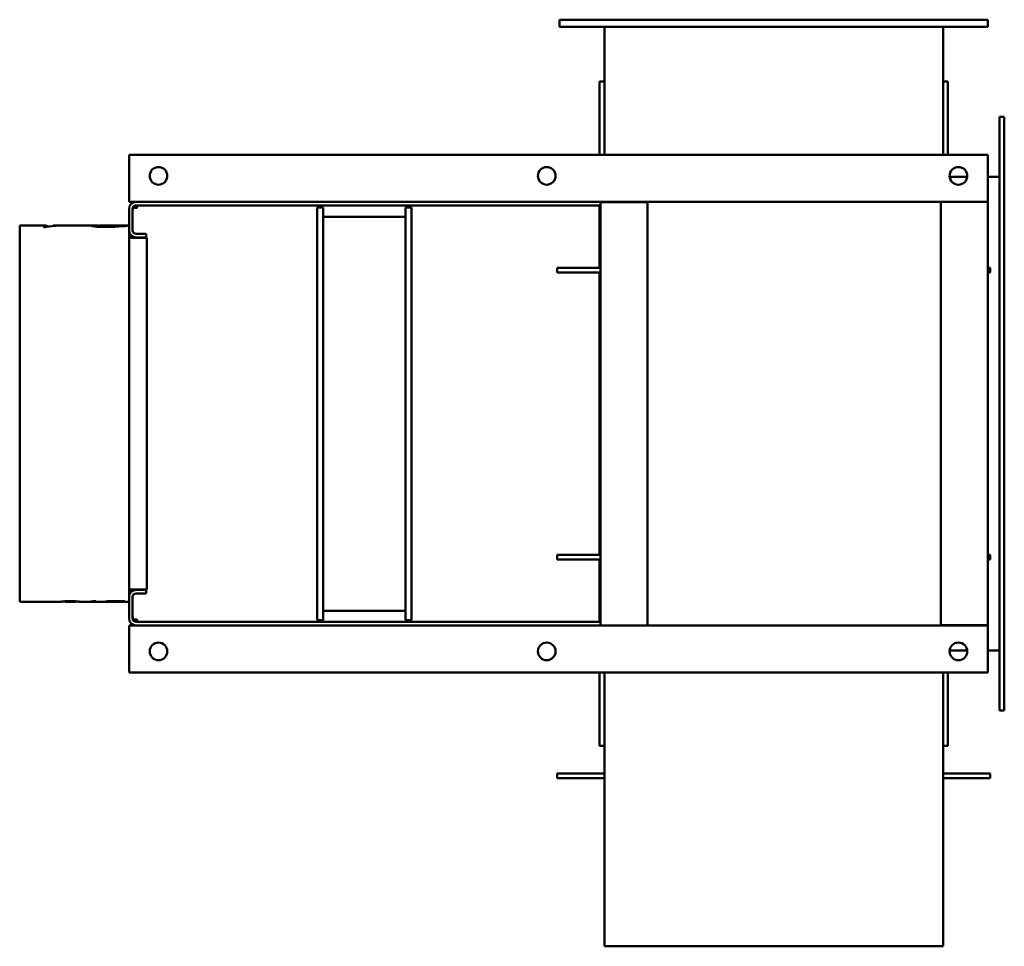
# Model space of a CAD drawing. Header units: millimetres. Extents: x 1682 to 2518, y 1091 to 1879.
import ezdxf

# ---------------------------------------------------------------- set-up
doc = ezdxf.new("R2010")
doc.units = ezdxf.units.MM
doc.header["$LTSCALE"] = 10
doc.layers.add('Widoczne (ISO)', color=7, linetype='Continuous', lineweight=50)

msp = doc.modelspace()

# ---------------------------------------------------------------- linework, layer by layer
at = {"layer": 'Widoczne (ISO)'}
for p, q in [((2140.5, 1879), (2140.5, 1873)), ((2140.5, 1879), (2146.5, 1879)), ((2498.5, 1879), (2146.5, 1879)), ((2498.5, 1879), (2504.5, 1879)), ((2504.5, 1873), (2504.5, 1879)), ((2146.5, 1873), (2140.5, 1873)), ((2146.5, 1873), (2498.5, 1873)), ((2178.5, 1873), (2178.5, 1764.19)), ((2466.5, 1764.19), (2466.5, 1873)), ((2504.5, 1873), (2498.5, 1873)), ((2174.5, 1764.19), (2174.5, 1826.5)), ((2178.5, 1826.5), (2174.5, 1826.5)), ((2470.5, 1826.5), (2466.5, 1826.5)), ((2470.5, 1764.19), (2470.5, 1826.5)), ((2514.5, 1291.5), (2514.5, 1796.5)), ((2518.5, 1796.5), (2514.5, 1796.5)), ((2518.5, 1291.5), (2518.5, 1796.5)), ((2504.5, 1764.19), (1774.5, 1764.19)), ((1774.5, 1764.19), (1774.5, 1732.19)), ((2504.5, 1732.19), (2504.5, 1764.19)), ((2486.97, 1745.5), (2472.03, 1745.5)), ((2514.5, 1745.5), (2504.5, 1745.5)), ((1774.5, 1724.19), (1774.5, 1732.19)), ((2504.5, 1724.19), (2504.5, 1732.19)), ((1774.5, 1724.19), (2504.5, 1724.19)), ((1774.5, 1718.11), (1774.5, 1699.89)), ((1777.5, 1699.89), (1777.5, 1718.11)), ((1778.38, 1720), (1778.17, 1720)), ((2175.11, 1724.11), (1780.5, 1724.11)), ((1780.5, 1721.11), (1780.5, 1720.97)), ((1780.5, 1721.11), (2175.11, 1721.11)), ((1780.5, 1719.42), (1780.5, 1719.91)), ((1780.5, 1719.42), (1780.5, 1719.05)), ((1780.5, 1719.01), (1780.5, 1719.05)), ((1780.5, 1719.01), (1780.5, 1718.11)), ((1939.5, 1719.39), (1934.5, 1719.39)), ((1934.5, 1717.39), (1934.5, 1719.39)), ((1934.5, 1717.39), (1934.5, 1370.39)), ((1939.5, 1719.39), (1939.5, 1717.39)), ((1939.5, 1717.39), (1939.5, 1370.39)), ((2009.5, 1717.39), (2009.5, 1719.39)), ((2014.5, 1719.39), (2009.5, 1719.39)), ((2009.5, 1370.39), (2009.5, 1717.39)), ((2014.5, 1719.39), (2014.5, 1717.39)), ((2014.5, 1370.39), (2014.5, 1717.39)), ((2174.5, 1724.11), (2174.5, 1724.19)), ((2174.5, 1668), (2174.5, 1721.11)), ((2175.11, 1724.11), (2175.11, 1721.11)), ((2175.11, 1723.81), (2183.11, 1723.81)), ((2175.11, 1721.11), (2175.11, 1366.89)), ((2178.5, 1724.19), (2178.5, 1723.81)), ((2215.11, 1723.81), (2183.11, 1723.81)), ((2215.11, 1363.81), (2215.11, 1723.81)), ((2464.5, 1724), (2464.5, 1364)), ((2464.5, 1724), (2472.5, 1724)), ((2466.5, 1724), (2466.5, 1724.19)), ((2470.5, 1724), (2470.5, 1724.19)), ((2504.5, 1724), (2472.5, 1724)), ((2504.5, 1364), (2504.5, 1724)), ((1944.5, 1711.39), (1939.5, 1711.39)), ((2004.5, 1711.39), (1944.5, 1711.39)), ((2009.5, 1711.39), (2004.5, 1711.39)), ((1681.5, 1704), (1681.5, 1384)), ((1703.72, 1704), (1681.5, 1704)), ((1703.17, 1702.69), (1701.69, 1702.69)), ((1710.09, 1703.61), (1710.09, 1703.86)), ((1715.02, 1704), (1710.77, 1704)), ((1744.08, 1704), (1718.26, 1704)), ((1749.05, 1702.85), (1749.05, 1703.83)), ((1749.55, 1703.95), (1749.55, 1703.99)), ((1758.61, 1704), (1750.11, 1704)), ((1774.5, 1704), (1765.52, 1704)), ((1771.88, 1703.59), (1771.88, 1703.72)), ((1774.5, 1696.5), (1774.5, 1699.89)), ((1774.5, 1696.5), (1774.5, 1695)), ((1775.55, 1696.5), (1774.5, 1696.5)), ((1774.5, 1695), (1777.03, 1695)), ((1774.5, 1695), (1774.5, 1694)), ((1774.5, 1693.5), (1774.5, 1694)), ((1774.5, 1694), (1777.5, 1694)), ((1774.5, 1693.5), (1774.5, 1394.5)), ((1774.5, 1693.5), (1782.5, 1693.5)), ((1777.5, 1694), (1777.5, 1694.7)), ((1777.5, 1694), (1777.5, 1693.5)), ((1789.11, 1696.89), (1780.5, 1696.89)), ((1780.5, 1693.89), (1789.11, 1693.89)), ((1789.5, 1693.5), (1782.5, 1693.5)), ((1789.11, 1693.89), (1789.11, 1696.89)), ((1789.5, 1394.5), (1789.5, 1693.5)), ((2138.5, 1668), (2140.26, 1668)), ((2138.5, 1668), (2138.5, 1664)), ((2140.26, 1668), (2156.74, 1668)), ((2156.74, 1668), (2160.99, 1668)), ((2160.99, 1668), (2175.11, 1668)), ((2504.74, 1668), (2504.5, 1668)), ((2504.74, 1668), (2506.5, 1668)), ((2506.5, 1664), (2506.5, 1668)), ((2140.26, 1664), (2138.5, 1664)), ((2140.26, 1664), (2156.74, 1664)), ((2160.99, 1664), (2156.74, 1664)), ((2160.99, 1664), (2175.11, 1664)), ((2174.5, 1424), (2174.5, 1664)), ((2504.74, 1664), (2504.5, 1664)), ((2506.5, 1664), (2504.74, 1664)), ((2138.5, 1424), (2140.26, 1424)), ((2138.5, 1424), (2138.5, 1420)), ((2140.26, 1424), (2156.74, 1424)), ((2156.74, 1424), (2160.99, 1424)), ((2160.99, 1424), (2175.11, 1424)), ((2504.74, 1424), (2504.5, 1424)), ((2504.74, 1424), (2506.5, 1424)), ((2506.5, 1420), (2506.5, 1424)), ((2140.26, 1420), (2138.5, 1420)), ((2140.26, 1420), (2156.74, 1420)), ((2160.99, 1420), (2156.74, 1420)), ((2160.99, 1420), (2175.11, 1420)), ((2174.5, 1366.89), (2174.5, 1420)), ((2504.74, 1420), (2504.5, 1420)), ((2506.5, 1420), (2504.74, 1420)), ((1774.5, 1394), (1774.5, 1394.5)), ((1774.5, 1394.5), (1782.5, 1394.5)), ((1774.5, 1394), (1774.5, 1393)), ((1777.5, 1394), (1774.5, 1394)), ((1774.5, 1393), (1774.5, 1391.5)), ((1774.5, 1393), (1777.03, 1393)), ((1774.5, 1391.5), (1775.55, 1391.5)), ((1774.5, 1388.11), (1774.5, 1391.5)), ((1777.5, 1394.5), (1777.5, 1394)), ((1777.5, 1393.3), (1777.5, 1394)), ((1789.11, 1394.11), (1780.5, 1394.11)), ((1780.5, 1391.11), (1789.11, 1391.11)), ((1782.5, 1394.5), (1789.5, 1394.5)), ((1789.11, 1394.11), (1789.11, 1391.11)), ((1716.49, 1384), (1681.5, 1384)), ((1720.11, 1384.37), (1720.11, 1384)), ((1729.05, 1384), (1720.11, 1384)), ((1729.05, 1384.37), (1729.05, 1384)), ((1739.7, 1384), (1732.67, 1384)), ((1758.42, 1384), (1741.81, 1384)), ((1744.06, 1384.53), (1746.13, 1384.53)), ((1755.18, 1384.19), (1754.5, 1384.19)), ((1755.18, 1384.28), (1755.18, 1384.19)), ((1756.26, 1384.49), (1771, 1384.49)), ((1774.4, 1384), (1760.52, 1384)), ((1767.08, 1384.3), (1760.55, 1384.3)), ((1767.08, 1384.49), (1767.08, 1384.3)), ((1771, 1384.44), (1771, 1384.49)), ((1774.5, 1388.11), (1774.5, 1369.89)), ((1777.5, 1369.89), (1777.5, 1388.11)), ((1939.5, 1376.39), (1944.5, 1376.39)), ((1944.5, 1376.39), (2004.5, 1376.39)), ((2004.5, 1376.39), (2009.5, 1376.39)), ((1778.38, 1368), (1778.17, 1368)), ((1780.5, 1369.89), (1780.5, 1368.99)), ((1780.5, 1368.99), (1780.5, 1368.95)), ((1780.5, 1368.95), (1780.5, 1368.58)), ((1780.5, 1368.58), (1780.5, 1368.09)), ((1780.5, 1367.03), (1780.5, 1366.89)), ((2175.11, 1366.89), (1780.5, 1366.89)), ((1934.5, 1368.39), (1934.5, 1370.39)), ((1934.5, 1368.39), (1939.5, 1368.39)), ((1939.5, 1370.39), (1939.5, 1368.39)), ((2009.5, 1368.39), (2009.5, 1370.39)), ((2009.5, 1368.39), (2014.5, 1368.39)), ((2014.5, 1370.39), (2014.5, 1368.39)), ((2175.11, 1363.89), (2175.11, 1366.89)), ((2175.11, 1363.81), (1774.5, 1363.81)), ((1774.5, 1363.81), (1774.5, 1355.81)), ((1780.5, 1363.89), (2175.11, 1363.89)), ((2174.5, 1363.81), (2174.5, 1363.89)), ((2175.11, 1363.89), (2175.11, 1363.81)), ((2175.11, 1363.81), (2183.11, 1363.81)), ((2183.11, 1363.81), (2215.11, 1363.81)), ((2504.5, 1363.81), (2215.11, 1363.81)), ((2464.5, 1364), (2472.5, 1364)), ((2466.5, 1364), (2466.5, 1363.81)), ((2470.5, 1363.81), (2470.5, 1364)), ((2472.5, 1364), (2504.5, 1364)), ((2504.5, 1363.81), (2504.5, 1355.81)), ((1774.5, 1355.81), (1774.5, 1323.81)), ((2504.5, 1323.81), (2504.5, 1355.81)), ((2486.97, 1342.5), (2472.03, 1342.5)), ((2514.5, 1342.5), (2504.5, 1342.5)), ((1774.5, 1323.81), (2504.5, 1323.81)), ((2174.5, 1261.5), (2174.5, 1323.81)), ((2178.5, 1091), (2178.5, 1323.81)), ((2466.5, 1323.81), (2466.5, 1091)), ((2470.5, 1261.5), (2470.5, 1323.81)), ((2518.5, 1291.5), (2514.5, 1291.5)), ((2178.5, 1261.5), (2174.5, 1261.5)), ((2470.5, 1261.5), (2466.5, 1261.5)), ((2138.5, 1238), (2138.5, 1234)), ((2138.5, 1238), (2140.26, 1238)), ((2140.26, 1234), (2138.5, 1234)), ((2156.74, 1238), (2140.26, 1238)), ((2156.74, 1234), (2140.26, 1234)), ((2156.74, 1238), (2160.99, 1238)), ((2160.99, 1234), (2156.74, 1234)), ((2178.5, 1238), (2160.99, 1238)), ((2178.5, 1234), (2160.99, 1234)), ((2484.01, 1238), (2466.5, 1238)), ((2484.01, 1234), (2466.5, 1234)), ((2484.01, 1238), (2488.26, 1238)), ((2488.26, 1234), (2484.01, 1234)), ((2504.74, 1238), (2488.26, 1238)), ((2504.74, 1234), (2488.26, 1234)), ((2504.74, 1238), (2506.5, 1238)), ((2506.5, 1234), (2504.74, 1234)), ((2506.5, 1234), (2506.5, 1238)), ((2178.5, 1091), (2466.5, 1091))]:
    msp.add_line(p, q, dxfattribs=at)
for centre in [(1799.5, 1746.19), (2129.5, 1746.19), (2479.5, 1746.19), (1799.5, 1341.81), (2129.5, 1341.81), (2479.5, 1341.81)]:
    msp.add_circle(centre, 7.5, dxfattribs=at)
for centre, radius, start, end in [((1780.5, 1718.11), 6, 90, 180), ((1780.5, 1718.11), 3, 90, 180), ((1780.5, 1699.89), 6, 180, 270), ((1780.5, 1699.89), 3, 180, 270), ((1780.5, 1388.11), 6, 90, 180), ((1780.5, 1388.11), 3, 90, 180), ((1780.5, 1369.89), 6, 180, 270), ((1780.5, 1369.89), 3, 180, 270)]:
    msp.add_arc(centre, radius, start, end, dxfattribs=at)
msp.add_ellipse((1772.28, 1467.47), major_axis=(-10.31, 236.46), ratio=0.56808, start_param=6.203548, end_param=6.209552, dxfattribs=at)
for points, knots in [([(1778.38, 1720), (1778.1, 1719.43), (1777.88, 1718.87), (1777.73, 1718.3), (1777.58, 1717.74), (1777.5, 1717.17), (1777.5, 1716.61)], [0, 0, 0, 0, 0.2072025, 0.2072025, 0.2072025, 0.414405, 0.414405, 0.414405, 0.414405]), ([(1780.5, 1719.42), (1780.44, 1719.37), (1780.37, 1719.3), (1780.2, 1719.19), (1780.12, 1719.15), (1779.91, 1719.05), (1779.77, 1719.01), (1779.48, 1718.99), (1779.34, 1719.01), (1779.06, 1719.11), (1778.94, 1719.19), (1778.73, 1719.37), (1778.65, 1719.47), (1778.48, 1719.74), (1778.41, 1719.9), (1778.38, 1720)], [-0.157635, -0.157635, -0.157635, -0.157635, -0.1399764, -0.1399764, -0.1263282, -0.1263282, -0.1032221, -0.1032221, -0.0798706, -0.0798706, -0.0542275, -0.0542275, -0.0328779, -0.0328779, 0, 0, 0, 0]), ([(1779.24, 1719.05), (1779.26, 1719.05), (1779.27, 1719.05), (1779.87, 1719.14), (1780.3, 1719.33), (1780.5, 1719.42)], [0.11973599, 0.11973599, 0.11973599, 0.11973599, 0.12113679, 0.12113679, 0.1711448, 0.1711448, 0.1711448, 0.1711448]), ([(1780.5, 1720.97), (1780.62, 1720.95), (1780.79, 1720.92), (1781.07, 1720.84), (1781.18, 1720.8), (1781.38, 1720.68), (1781.47, 1720.6), (1781.58, 1720.42), (1781.61, 1720.33), (1781.61, 1720.12), (1781.58, 1720), (1781.46, 1719.76), (1781.37, 1719.64), (1781.16, 1719.42), (1781.06, 1719.34), (1780.78, 1719.14), (1780.62, 1719.06), (1780.5, 1719.01)], [-0.2524316, -0.2524316, -0.2524316, -0.2524316, -0.2123407, -0.2123407, -0.1852613, -0.1852613, -0.153193, -0.153193, -0.125469, -0.125469, -0.0976835, -0.0976835, -0.0652511, -0.0652511, -0.0388699, -0.0388699, 0, 0, 0, 0]), ([(1780.5, 1719.91), (1780.62, 1720.01), (1780.83, 1720.22), (1781.09, 1720.62), (1781.14, 1720.7), (1781.19, 1720.79)], [0, 0, 0, 0, 0.04889112, 0.04889112, 0.06181258, 0.06181258, 0.06181258, 0.06181258]), ([(1742.4, 1703.79), (1742.4, 1703.91), (1742.83, 1703.98), (1744.47, 1704.02), (1745.78, 1703.97), (1747.7, 1703.87), (1748.35, 1703.83), (1749.05, 1703.78)], [-3.686366, -3.686366, -3.686366, -3.686366, -3.094968, -3.094968, -2.397339, -2.397339, -2.075891, -2.075891, -2.075891, -2.075891]), ([(1754.35, 1702.73), (1753.24, 1702.73), (1752.11, 1702.74), (1750.04, 1702.8), (1749.1, 1702.84), (1747.69, 1702.93), (1747.19, 1702.97), (1746.04, 1703.07), (1745.59, 1703.13), (1744.46, 1703.28), (1743.68, 1703.4), (1742.65, 1703.62), (1742.4, 1703.71), (1742.4, 1703.79)], [-1.249718, -1.249718, -1.249718, -1.249718, -1.14193, -1.14193, -1.045448, -1.045448, -0.987478, -0.987478, -0.900909, -0.900909, -0.443502, -0.443502, 0, 0, 0, 0]), ([(1749.05, 1703.83), (1749.05, 1703.79), (1749.21, 1703.73), (1749.89, 1703.61), (1750.4, 1703.55), (1751.24, 1703.47), (1751.45, 1703.45), (1752.5, 1703.37), (1753.46, 1703.31), (1755.65, 1703.22), (1756.81, 1703.2), (1757.99, 1703.2)], [-1.394425, -1.394425, -1.394425, -1.394425, -1.094102, -1.094102, -0.797098, -0.797098, -0.708325, -0.708325, -0.356229, -0.356229, 0, 0, 0, 0]), ([(1762.26, 1703.99), (1760.5, 1703.99), (1758.53, 1703.98), (1754.29, 1703.97), (1751.72, 1703.96), (1749.28, 1703.95)], [-1.297416, -1.297416, -1.297416, -1.297416, -0.737749, -0.737749, 0, 0, 0, 0]), ([(1749.55, 1703.99), (1751.4, 1703.99), (1753.31, 1703.99), (1756.63, 1704), (1758.15, 1704), (1759.57, 1704)], [-1.023089, -1.023089, -1.023089, -1.023089, -0.461789, -0.461789, 0, 0, 0, 0]), ([(1772.69, 1703.64), (1770.53, 1703.5), (1768.15, 1703.32), (1764.85, 1703.1), (1764.09, 1703.05), (1762.56, 1702.97), (1761.8, 1702.93), (1759.93, 1702.84), (1758.81, 1702.8), (1756.57, 1702.74), (1755.47, 1702.73), (1754.35, 1702.73)], [-2.111612, -2.111612, -2.111612, -2.111612, -1.202312, -1.202312, -0.935685, -0.935685, -0.68513, -0.68513, -0.333233, -0.333233, 0, 0, 0, 0]), ([(1757.99, 1703.2), (1759.47, 1703.2), (1760.91, 1703.23), (1762.97, 1703.29), (1763.46, 1703.31), (1764.82, 1703.36), (1766.1, 1703.43), (1768.7, 1703.56), (1770.37, 1703.65), (1771.88, 1703.72)], [-1.178032, -1.178032, -1.178032, -1.178032, -1.008438, -1.008438, -0.929541, -0.929541, -0.56605, -0.56605, 0, 0, 0, 0]), ([(1716.49, 1384), (1716.51, 1384), (1716.73, 1384.04), (1717.8, 1384.17), (1718.48, 1384.24), (1719.81, 1384.35), (1720.53, 1384.4), (1722.01, 1384.47), (1722.55, 1384.49), (1723.64, 1384.51), (1724.16, 1384.52), (1724.7, 1384.52)], [-1.505947, -1.505947, -1.505947, -1.505947, -1.051679, -1.051679, -0.680454, -0.680454, -0.340463, -0.340463, -0.161347, -0.161347, 0, 0, 0, 0]), ([(1720.96, 1384.19), (1720.64, 1384.13), (1720.44, 1384.08), (1720.16, 1384.01), (1720.11, 1383.99), (1720.11, 1384)], [-0.8838099, -0.8838099, -0.8838099, -0.8838099, -0.505139, -0.505139, 0, 0, 0, 0]), ([(1724.64, 1384.43), (1724.45, 1384.43), (1724.25, 1384.43), (1723.86, 1384.42), (1723.66, 1384.42), (1723.02, 1384.4), (1722.68, 1384.38), (1722.25, 1384.35), (1721.98, 1384.33), (1721.4, 1384.27), (1721.14, 1384.23), (1720.96, 1384.19)], [-0.4115298, -0.4115298, -0.4115298, -0.4115298, -0.396372, -0.396372, -0.3801167, -0.3801167, -0.3408728, -0.3408728, -0.2127688, -0.2127688, 0, 0, 0, 0]), ([(1727.79, 1384.25), (1727.63, 1384.28), (1727.43, 1384.3), (1726.99, 1384.35), (1726.75, 1384.37), (1726.22, 1384.4), (1725.93, 1384.41), (1725.3, 1384.43), (1724.98, 1384.43), (1724.64, 1384.43)], [-0.4467656, -0.4467656, -0.4467656, -0.4467656, -0.3137613, -0.3137613, -0.2015213, -0.2015213, -0.1007447, -0.1007447, 0, 0, 0, 0]), ([(1724.7, 1384.52), (1725.29, 1384.52), (1725.86, 1384.52), (1726.98, 1384.49), (1727.5, 1384.47), (1728.51, 1384.41), (1728.98, 1384.38), (1729.88, 1384.31), (1730.3, 1384.27), (1730.67, 1384.24)], [-0.7703156, -0.7703156, -0.7703156, -0.7703156, -0.5949979, -0.5949979, -0.4177774, -0.4177774, -0.2235726, -0.2235726, 0, 0, 0, 0]), ([(1729.05, 1384), (1729.05, 1384.01), (1728.97, 1384.04), (1728.55, 1384.13), (1728.25, 1384.19), (1727.79, 1384.25)], [-0.8485378, -0.8485378, -0.8485378, -0.8485378, -0.3835048, -0.3835048, 0, 0, 0, 0]), ([(1732.67, 1384), (1732.67, 1384), (1732.57, 1384.01), (1732.05, 1384.09), (1731.62, 1384.14), (1730.99, 1384.21), (1730.49, 1384.26), (1729.62, 1384.33), (1729.35, 1384.35), (1729.05, 1384.37)], [-0.9133735, -0.9133735, -0.9133735, -0.9133735, -0.7686926, -0.7686926, -0.5821444, -0.5821444, -0.2738913, -0.2738913, -0.1459289, -0.1459289, -0.1459289, -0.1459289]), ([(1730.67, 1384.24), (1731.36, 1384.17), (1731.85, 1384.11), (1732.52, 1384.03), (1732.67, 1384), (1732.67, 1384)], [-0.8904534, -0.8904534, -0.8904534, -0.8904534, -0.4675189, -0.4675189, 0, 0, 0, 0]), ([(1760.55, 1384.3), (1759.21, 1384.3), (1758.28, 1384.29), (1757.75, 1384.29), (1757.22, 1384.28), (1756.74, 1384.27), (1756.31, 1384.25), (1755.88, 1384.23), (1755.5, 1384.21), (1755.18, 1384.19)], [0, 0, 0, 0, 1, 1, 1, 2, 2, 2, 3, 3, 3, 3]), ([(1758.42, 1384), (1758.51, 1384), (1758.61, 1384), (1759.5, 1384), (1760.41, 1384.02), (1761.34, 1384.04)], [-0.4673651, -0.4673651, -0.4673651, -0.4673651, -0.4167522, -0.4167522, 0, 0, 0, 0]), ([(1771, 1384.44), (1769.13, 1384.31), (1767.19, 1384.2), (1763.81, 1384.06), (1762.67, 1384.03), (1761.05, 1384), (1760.33, 1384), (1759.8, 1384.01), (1759.76, 1384.01), (1759.73, 1384.01)], [-1.637857, -1.637857, -1.637857, -1.637857, -1.179854, -1.179854, -0.746316, -0.746316, -0.337818, -0.337818, -0.304582, -0.304582, -0.304582, -0.304582]), ([(1761.34, 1384.04), (1762.62, 1384.07), (1763.89, 1384.12), (1765.47, 1384.2), (1765.9, 1384.23), (1766.52, 1384.26), (1766.84, 1384.28), (1767.08, 1384.3)], [-0.7897453, -0.7897453, -0.7897453, -0.7897453, -0.2697733, -0.2697733, -0.0984679, -0.0984679, 0, 0, 0, 0]), ([(1777.5, 1371.39), (1777.5, 1370.83), (1777.58, 1370.26), (1777.73, 1369.7), (1777.88, 1369.13), (1778.1, 1368.57), (1778.38, 1368)], [0, 0, 0, 0, 0.2072025, 0.2072025, 0.2072025, 0.414405, 0.414405, 0.414405, 0.414405]), ([(1778.38, 1368), (1778.42, 1368.1), (1778.48, 1368.26), (1778.66, 1368.53), (1778.74, 1368.63), (1778.94, 1368.82), (1779.07, 1368.9), (1779.35, 1368.99), (1779.49, 1369.01), (1779.78, 1368.99), (1779.92, 1368.95), (1780.13, 1368.85), (1780.21, 1368.81), (1780.37, 1368.69), (1780.45, 1368.63), (1780.5, 1368.58)], [-0.2069716, -0.2069716, -0.2069716, -0.2069716, -0.1641015, -0.1641015, -0.1356471, -0.1356471, -0.1019573, -0.1019573, -0.0708838, -0.0708838, -0.0403304, -0.0403304, -0.0227507, -0.0227507, 0, 0, 0, 0]), ([(1780.5, 1368.58), (1780.31, 1368.67), (1779.91, 1368.84), (1779.32, 1368.94), (1779.28, 1368.95), (1779.24, 1368.95)], [0, 0, 0, 0, 0.06377866, 0.06377866, 0.06833958, 0.06833958, 0.06833958, 0.06833958]), ([(1780.5, 1368.99), (1780.62, 1368.94), (1780.79, 1368.85), (1781.07, 1368.65), (1781.18, 1368.56), (1781.38, 1368.35), (1781.47, 1368.22), (1781.58, 1367.98), (1781.61, 1367.87), (1781.61, 1367.66), (1781.58, 1367.57), (1781.46, 1367.39), (1781.37, 1367.31), (1781.16, 1367.2), (1781.06, 1367.15), (1780.78, 1367.07), (1780.62, 1367.05), (1780.5, 1367.03)], [-0.2524316, -0.2524316, -0.2524316, -0.2524316, -0.2123407, -0.2123407, -0.1852613, -0.1852613, -0.153193, -0.153193, -0.125469, -0.125469, -0.0976835, -0.0976835, -0.0652511, -0.0652511, -0.0388699, -0.0388699, 0, 0, 0, 0]), ([(1781.19, 1367.21), (1781.14, 1367.29), (1781.09, 1367.37), (1780.83, 1367.77), (1780.62, 1367.98), (1780.5, 1368.09)], [0.21954129, 0.21954129, 0.21954129, 0.21954129, 0.2315806, 0.2315806, 0.2807176, 0.2807176, 0.2807176, 0.2807176])]:
    msp.add_open_spline(points, degree=3, knots=knots, dxfattribs=at)
for points in [[(1701.69, 1702.69), (1702.94, 1704.3), (1704.2, 1704.42), (1705.45, 1703.05)], [(1718.26, 1704), (1713.23, 1704), (1708.2, 1703.56), (1703.17, 1702.69)], [(1710.09, 1703.86), (1712.27, 1703.98), (1714.46, 1704.03), (1716.64, 1703.98)], [(1710.77, 1704), (1710.54, 1704), (1710.32, 1703.95), (1710.09, 1703.86)], [(1749.28, 1703.95), (1749.13, 1703.92), (1749.05, 1703.87), (1749.05, 1703.83)], [(1750.11, 1704), (1749.91, 1704), (1749.72, 1704), (1749.55, 1703.99)], [(1759.57, 1704), (1760.33, 1704), (1761.08, 1704), (1761.82, 1703.99)], [(1765.52, 1704), (1764.46, 1704), (1763.36, 1704), (1762.26, 1703.99)], [(1729.05, 1384), (1729.05, 1384), (1729.05, 1384), (1729.05, 1384)], [(1739.7, 1384), (1741.15, 1384), (1742.61, 1384.18), (1744.06, 1384.53)], [(1746.13, 1384.53), (1744.34, 1384.09), (1742.55, 1383.92), (1740.76, 1384.03)], [(1754.5, 1384.19), (1755.09, 1384.26), (1755.67, 1384.36), (1756.26, 1384.49)], [(1774.4, 1384), (1774.44, 1384), (1774.47, 1384), (1774.5, 1384)]]:
    msp.add_open_spline(points, degree=3, dxfattribs=at)

doc.saveas('drawing.dxf')
